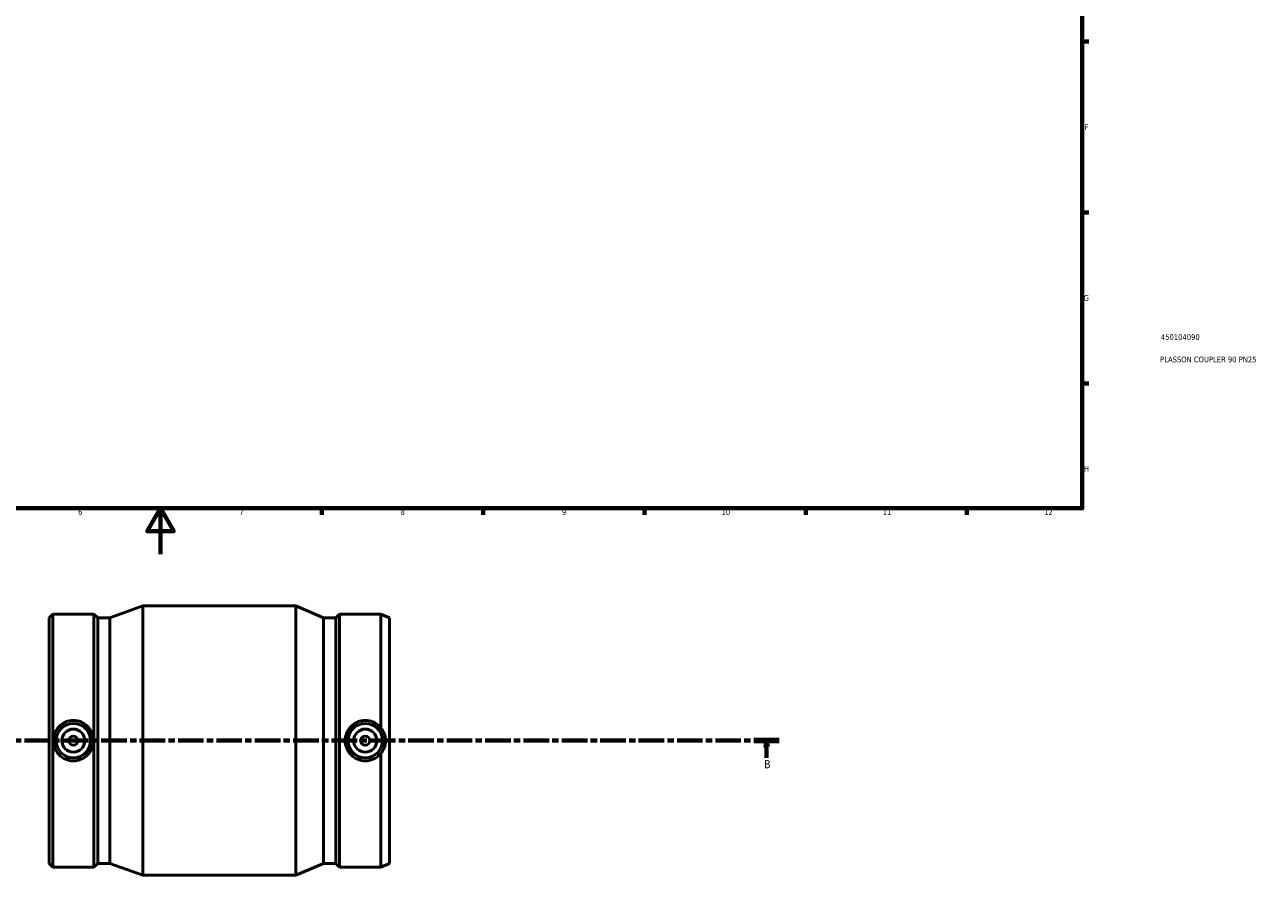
# Model space of a CAD drawing. Header units: millimetres. Extents: x -88 to 1095, y -139 to 1634.
# Tile 2 of 6: x 362 to 900, y -139 to 230. Entities that reach past the tile are written whole.
import ezdxf

# ---------------------------------------------------------------- set-up
doc = ezdxf.new("R2010")
doc.units = ezdxf.units.MM
doc.linetypes.add('CHAIN', pattern=[0.3543, 0.2362, -0.0295, 0.0591, -0.0295])
for name, color, linetype, lineweight in [('Border (ISO)', 7, 'Continuous', 70), ('Section Line (ISO)', 7, 'CHAIN', 70), ('Title (ISO)', 7, 'Continuous', 50), ('Visible (ISO)', 7, 'Continuous', 50)]:
    doc.layers.add(name, color=color, linetype=linetype, lineweight=lineweight)
doc.styles.add('Label Text (ISO)', font='tahoma.ttf')
doc.styles.add('Note Text (ISO)', font='tahoma.ttf')

# ---------------------------------------------------------------- blocks, each defined once
blk = doc.blocks.new('Borders Default Border')
at = {"layer": 'Border (ISO)'}
for p, q in [((821, 222.75), (823.9, 222.75)), ((821, 148.5), (823.9, 148.5)), ((821, 74.25), (823.9, 74.25)), ((490.58, 20), (490.58, 17.1)), ((560.67, 20), (560.67, 17.1)), ((630.75, 20), (630.75, 17.1)), ((700.83, 20), (700.83, 17.1)), ((770.92, 20), (770.92, 17.1))]:
    blk.add_line(p, q, dxfattribs=at)
at = {"layer": 'Border (ISO)', "flags": 128}
for points in [[(20, 20), (20, 574), (821, 574), (821, 20), (20, 20)], [(420.5, 0), (420.5, 20), (414.73, 10), (426.27, 10), (420.5, 20)]]:
    blk.add_lwpolyline(points, dxfattribs=at)
at = {"layer": 'Border (ISO)', "color": 232, "true_color": 0xca0064, "char_height": 2.5, "attachment_point": 7, "style": 'Note Text (ISO)'}
for s, insert in [('F', (822, 184.38)), ('G', (821.61, 110.08)), ('H', (821.74, 35.88)), ('6', (384.66, 17.05)), ('7', (454.77, 17.1)), ('8', (524.81, 17.04)), ('9', (594.88, 17.05)), ('10', (664.29, 17.05)), ('11', (734.37, 17.1)), ('12', (804.46, 17.1))]:
    blk.add_mtext(s, dxfattribs=dict(at, insert=insert))
blk = doc.blocks.new('Title Blocks ISO')
at = {"layer": 'Title (ISO)', "color": 232, "true_color": 0xca0064, "style": 'Note Text (ISO)'}
for tag, p in [('PART_NUMBER_001', (34.16, 73.14)), ('DESCRIPTION_001', (33.84, 63.4))]:
    blk.add_attdef(tag, p, '', height=2.5, dxfattribs=at)
blk = doc.blocks.new('2dTransSection0')
at = {"layer": 'Section Line (ISO)', "linetype": 'CHAIN', "ltscale": 47.077396}
blk.add_line((244.61, -80.97), (689.36, -80.97), dxfattribs=at)
at = {"layer": 'Section Line (ISO)', "linetype": 'Continuous', "lineweight": 140}
for p, q in [((244.61, -80.97), (255.69, -80.97)), ((678.28, -80.97), (689.36, -80.97))]:
    blk.add_line(p, q, dxfattribs=at)
at = {"layer": 'Section Line (ISO)', "linetype": 'Continuous'}
for p, q in [((250.15, -80.97), (249.65, -83.47)), ((249.65, -83.47), (250.65, -83.47)), ((250.15, -83.47), (250.15, -80.97)), ((250.65, -83.47), (250.15, -80.97)), ((250.15, -88.43), (250.15, -83.47)), ((683.82, -80.97), (683.32, -83.47)), ((683.32, -83.47), (684.32, -83.47)), ((683.82, -83.47), (683.82, -80.97)), ((684.32, -83.47), (683.82, -80.97)), ((683.82, -88.43), (683.82, -83.47))]:
    blk.add_line(p, q, dxfattribs=at)
at = {"layer": 'Section Line (ISO)', "linetype": 'Continuous', "flags": 128}
for points in [[(250.65, -83.47), (250.15, -80.97), (249.65, -83.47), (250.65, -83.47)], [(684.32, -83.47), (683.82, -80.97), (683.32, -83.47), (684.32, -83.47)]]:
    blk.add_lwpolyline(points, dxfattribs=at)
at = {"layer": 'Section Line (ISO)'}
for points in [[(250.65, -83.47), (250.15, -80.97), (249.65, -83.47), (250.65, -83.47)], [(684.32, -83.47), (683.82, -80.97), (683.32, -83.47), (684.32, -83.47)]]:
    blk.add_solid(points, dxfattribs=at)
at = {"layer": 'Section Line (ISO)', "char_height": 3.5, "attachment_point": 7, "style": 'Label Text (ISO)'}
for insert in [(249.09, -92.97), (682.75, -92.97)]:
    blk.add_mtext('B', dxfattribs=dict(at, insert=insert))

msp = doc.modelspace()

# ---------------------------------------------------------------- linework, layer by layer
at = {"layer": 'Visible (ISO)'}
for p, q in [((372.031, -27.631), (373.681, -25.981)), ((373.681, -135.961), (373.681, -25.981)), ((373.681, -25.981), (391.552, -25.981)), ((391.552, -135.961), (391.552, -25.981)), ((393.201, -27.631), (391.552, -25.981)), ((398.494, -27.631), (412.731, -22.471)), ((412.731, -139.471), (412.731, -22.471)), ((412.731, -22.471), (479.331, -22.471)), ((479.331, -139.471), (479.331, -22.471)), ((491.369, -27.631), (479.331, -22.471)), ((496.662, -27.631), (498.312, -25.981)), ((498.312, -135.961), (498.312, -25.981)), ((498.312, -25.981), (516.182, -25.981)), ((516.182, -75.386), (516.182, -25.981)), ((520.031, -27.631), (516.182, -25.981)), ((372.031, -134.312), (372.031, -27.631)), ((393.201, -134.312), (393.201, -27.631)), ((393.201, -27.631), (398.494, -27.631)), ((398.494, -134.312), (398.494, -27.631)), ((491.369, -134.312), (491.369, -27.631)), ((491.369, -27.631), (496.662, -27.631)), ((496.662, -134.312), (496.662, -27.631)), ((520.031, -134.312), (520.031, -27.631)), ((516.182, -135.961), (516.182, -86.557)), ((372.031, -134.312), (373.681, -135.961)), ((393.201, -134.312), (391.552, -135.961)), ((393.201, -134.312), (398.494, -134.312)), ((398.494, -134.312), (412.731, -139.471)), ((491.369, -134.312), (479.331, -139.471)), ((491.369, -134.312), (496.662, -134.312)), ((496.662, -134.312), (498.312, -135.961)), ((520.031, -134.312), (516.182, -135.961)), ((373.681, -135.961), (391.552, -135.961)), ((412.731, -139.471), (479.331, -139.471)), ((498.312, -135.961), (516.182, -135.961))]:
    msp.add_line(p, q, dxfattribs=at)
for centre, radius in [((382.616, -80.971), 7.5), ((509.446, -80.971), 7.5), ((382.616, -80.971), 5), ((382.616, -80.971), 2), ((509.446, -80.971), 5), ((509.446, -80.971), 2)]:
    msp.add_circle(centre, radius, dxfattribs=at)
for points, knots in [([(382.616, -72.184), (383.719, -72.184), (384.892, -72.407), (387.046, -73.31), (388.027, -73.99), (389.571, -75.551), (390.238, -76.537), (391.124, -78.697), (391.342, -79.871), (391.342, -82.072), (391.124, -83.245), (390.238, -85.405), (389.571, -86.391), (388.027, -87.953), (387.046, -88.632), (384.892, -89.535), (383.719, -89.759), (381.514, -89.759), (380.34, -89.535), (378.186, -88.632), (377.206, -87.953), (375.662, -86.391), (374.994, -85.405), (374.108, -83.245), (373.891, -82.072), (373.891, -79.871), (374.108, -78.697), (374.994, -76.537), (375.662, -75.551), (377.206, -73.99), (378.186, -73.31), (380.34, -72.407), (381.514, -72.184), (382.616, -72.184)], [0, 0, 0, 0, 0.330738, 0.330738, 0.6614759, 0.6614759, 0.9916641, 0.9916641, 1.3218522, 1.3218522, 1.6520404, 1.6520404, 1.9822285, 1.9822285, 2.3129665, 2.3129665, 2.6437045, 2.6437045, 2.9744424, 2.9744424, 3.3051804, 3.3051804, 3.6353685, 3.6353685, 3.9655567, 3.9655567, 4.2957448, 4.2957448, 4.625933, 4.625933, 4.956671, 4.956671, 5.2874089, 5.2874089, 5.2874089, 5.2874089]), ([(516.182, -86.557), (516.005, -86.773), (515.82, -86.978), (514.857, -87.953), (513.876, -88.632), (511.722, -89.535), (510.549, -89.759), (509.446, -89.759), (508.344, -89.759), (507.17, -89.535), (505.016, -88.632), (504.036, -87.953), (502.492, -86.391), (501.824, -85.405), (500.938, -83.245), (500.721, -82.072), (500.721, -79.871), (500.938, -78.697), (501.824, -76.537), (502.492, -75.551), (504.036, -73.99), (505.016, -73.31), (507.17, -72.407), (508.344, -72.184), (510.549, -72.184), (511.722, -72.407), (513.876, -73.31), (514.857, -73.99), (515.82, -74.964), (516.005, -75.169), (516.182, -75.386)], [-0.743209, -0.743209, -0.743209, -0.743209, -0.6614759, -0.6614759, -0.330738, -0.330738, 0, 0, 0, 0.330738, 0.330738, 0.6614759, 0.6614759, 0.9916641, 0.9916641, 1.3218522, 1.3218522, 1.6520404, 1.6520404, 1.9822285, 1.9822285, 2.3129665, 2.3129665, 2.6437045, 2.6437045, 2.9744424, 2.9744424, 3.3051804, 3.3051804, 3.3869134, 3.3869134, 3.3869134, 3.3869134]), ([(516.182, -75.386), (516.781, -76.082), (517.3, -76.926), (518.054, -78.848), (518.249, -79.944), (518.249, -81.998), (518.054, -83.094), (517.3, -85.017), (516.781, -85.86), (516.182, -86.557)], [3.513418, 3.513418, 3.513418, 3.513418, 3.7910075, 3.7910075, 4.0990687, 4.0990687, 4.4071299, 4.4071299, 4.6847193, 4.6847193, 4.6847193, 4.6847193])]:
    msp.add_open_spline(points, degree=3, knots=knots, dxfattribs=at)

# ---------------------------------------------------------------- block references
msp.add_blockref('Borders Default Border', (0, 0))
msp.add_blockref('Title Blocks ISO', (821, 20)).add_auto_attribs({'PART_NUMBER_001': '450104090', 'DESCRIPTION_001': 'PLASSON COUPLER 90 PN25'})
at = {"layer": 'Section Line (ISO)'}
msp.add_blockref('2dTransSection0', (0, 0), dxfattribs=at)

doc.saveas('drawing.dxf')
